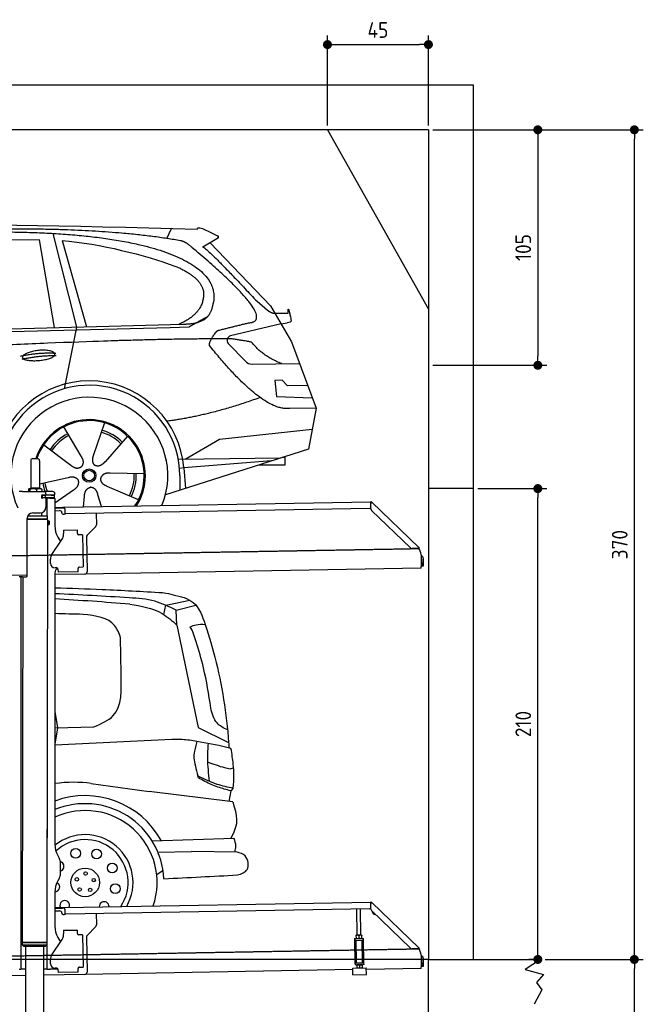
# Model space of a CAD drawing. Header units: millimetres. Extents: x 552 to 7231, y 5612 to 12336.
# Tile 5 of 5: x 4451 to 7231, y 7916 to 12307. Entities that reach past the tile are written whole.
import ezdxf

# ---------------------------------------------------------------- set-up
doc = ezdxf.new("R2010")
doc.units = ezdxf.units.MM
doc.linetypes.add('GEN3', pattern=[6.25, 5, -1.25])
doc.layers.get('0').update_dxf_attribs({"lineweight": 25})
for name, color, linetype, lineweight in [('3', 6, 'GEN3', 25), ('4', 3, 'Continuous', 25), ('5', 3, 'Continuous', 25), ('AM_0', 7, 'Continuous', 25), ('AM_5', 3, 'Continuous', 25)]:
    doc.layers.add(name, color=color, linetype=linetype, lineweight=lineweight)
doc.layers.add('Car', color=10, linetype='Continuous')
doc.styles.get("Standard").update_dxf_attribs({"font": 'ISOCP.SHX'})
doc.dimstyles.new('GEN-ISO$0', dxfattribs={"dimscale": 20, "dimtxt": 3.5, "dimasz": 2, "dimexe": 2, "dimexo": 1, "dimgap": 1.5, "dimtad": 1, "dimdec": 1, "dimlfac": 0.1, "dimdsep": 46, "dimtxsty": 'STANDARD', "dimblk": 'PUNKT', "dimcen": 2, "dimclrd": 256, "dimclre": 256, "dimclrt": 2, "dimadec": 0, "dimazin": 0, "dimtp": 0.1, "dimtm": 0.1, "dimtfac": 0.71, "dimtdec": 1, "dimtmove": 2, "dimatfit": 3, "dimldrblk": 'PUNKT', "dimfxl": 1, "dimtolj": 1, "dimarcsym": 0})

# ---------------------------------------------------------------- blocks, each defined once
blk = doc.blocks.new('PUNKT')
at = {"layer": '4', "color": 0, "linetype": 'ByBlock'}
blk.add_line((-0.5, 0), (-1, 0), dxfattribs=at)
at = {"layer": '4', "color": 0, "linetype": 'ByBlock', "const_width": 0.5}
blk.add_lwpolyline([(-0.25, 0, 1), (0.25, 0, 1)], format="xyb", close=True, dxfattribs=at)
blk = doc.blocks.new('*D4')
at = {"layer": '4', "lineweight": -2, "transparency": 16777216}
for p, q in [((6792.8, 8115.9), (7231, 8115.9)), ((7191, 6205.9), (7191, 8075.9)), ((6291.9, 6165.9), (7231, 6165.9))]:
    blk.add_line(p, q, dxfattribs=at)
at = {"layer": 'Defpoints', "color": 0, "transparency": 16777216}
for p in [(6772.8, 8115.9), (7191, 8115.9), (6271.9, 6165.9)]:
    blk.add_point(p, dxfattribs=at)
at = {"layer": '4', "lineweight": -2, "transparency": 16777216, "xscale": 40, "yscale": 40, "zscale": 40}
for p, rotation in [((7191, 8115.9), 90), ((7191, 6165.9), 270)]:
    blk.add_blockref('PUNKT', p, dxfattribs=dict(at, rotation=rotation))
at = {"layer": '4', "color": 2, "transparency": 16777216, "insert": (7126, 7140.9), "char_height": 70, "attachment_point": 5, "rotation": 90}
blk.add_mtext('\\A1;195', dxfattribs=at)
blk = doc.blocks.new('*D5')
at = {"layer": '4', "lineweight": -2, "transparency": 16777216}
for p, q in [((6292.8, 11815.9), (7231, 11815.9)), ((7191, 8155.9), (7191, 11775.9)), ((6792.8, 8115.9), (7231, 8115.9))]:
    blk.add_line(p, q, dxfattribs=at)
at = {"layer": 'Defpoints', "color": 0, "transparency": 16777216}
for p in [(6272.8, 11815.9), (7191, 11815.9), (6772.8, 8115.9)]:
    blk.add_point(p, dxfattribs=at)
at = {"layer": '4', "lineweight": -2, "transparency": 16777216, "xscale": 40, "yscale": 40, "zscale": 40}
for p, rotation in [((7191, 11815.9), 90), ((7191, 8115.9), 270)]:
    blk.add_blockref('PUNKT', p, dxfattribs=dict(at, rotation=rotation))
at = {"layer": '4', "color": 2, "transparency": 16777216, "insert": (7126, 9965.9), "char_height": 70, "attachment_point": 5, "rotation": 90}
blk.add_mtext('\\A1;370', dxfattribs=at)
blk = doc.blocks.new('*D10')
at = {"layer": '4', "lineweight": -2, "transparency": 16777216}
for p, q in [((5822.8, 11835.9), (5822.8, 12236.1)), ((6272.8, 11835.9), (6272.8, 12236.1)), ((5862.8, 12196.1), (6232.8, 12196.1))]:
    blk.add_line(p, q, dxfattribs=at)
at = {"layer": 'Defpoints', "color": 0, "transparency": 16777216}
for p in [(6272.8, 12196.1), (5822.8, 11815.9), (6272.8, 11815.9)]:
    blk.add_point(p, dxfattribs=at)
at = {"layer": '4', "lineweight": -2, "transparency": 16777216, "xscale": 40, "yscale": 40, "zscale": 40, "rotation": 180}
blk.add_blockref('PUNKT', (5822.8, 12196.1), dxfattribs=at)
at = {"layer": '4', "lineweight": -2, "transparency": 16777216, "xscale": 40, "yscale": 40, "zscale": 40}
blk.add_blockref('PUNKT', (6272.8, 12196.1), dxfattribs=at)
at = {"layer": '4', "color": 2, "transparency": 16777216, "insert": (6047.8, 12261.1), "char_height": 70, "attachment_point": 5}
blk.add_mtext('\\A1;45', dxfattribs=at)
blk = doc.blocks.new('*D11')
at = {"layer": '4', "lineweight": -2, "transparency": 16777216}
for p, q in [((6292.8, 11815.9), (6800.7, 11815.9)), ((6760.7, 11775.9), (6760.7, 10805.9)), ((6292.8, 10765.9), (6800.7, 10765.9))]:
    blk.add_line(p, q, dxfattribs=at)
at = {"layer": 'Defpoints', "color": 0, "transparency": 16777216}
for p in [(6272.8, 11815.9), (6272.8, 10765.9), (6760.7, 10765.9)]:
    blk.add_point(p, dxfattribs=at)
at = {"layer": '4', "lineweight": -2, "transparency": 16777216, "xscale": 40, "yscale": 40, "zscale": 40}
for p, rotation in [((6760.7, 11815.9), 90), ((6760.7, 10765.9), 270)]:
    blk.add_blockref('PUNKT', p, dxfattribs=dict(at, rotation=rotation))
at = {"layer": '4', "color": 2, "transparency": 16777216, "insert": (6695.7, 11290.9), "char_height": 70, "attachment_point": 5, "rotation": 90}
blk.add_mtext('\\A1;105', dxfattribs=at)
blk = doc.blocks.new('*D13')
at = {"layer": 'AM_5', "lineweight": -2, "transparency": 16777216}
for p, q in [((6492.8, 10215.9), (6800.7, 10215.9)), ((6760.7, 8155.9), (6760.7, 10175.9)), ((6752.8, 8115.9), (6720.7, 8115.9))]:
    blk.add_line(p, q, dxfattribs=at)
at = {"layer": 'Defpoints', "color": 0, "transparency": 16777216}
for p in [(6472.8, 10215.9), (6760.7, 10215.9), (6772.8, 8115.9)]:
    blk.add_point(p, dxfattribs=at)
at = {"layer": 'AM_5', "lineweight": -2, "transparency": 16777216, "xscale": 40, "yscale": 40, "zscale": 40}
for p, rotation in [((6760.7, 10215.9), 90), ((6760.7, 8115.9), 270)]:
    blk.add_blockref('PUNKT', p, dxfattribs=dict(at, rotation=rotation))
at = {"layer": 'AM_5', "color": 2, "linetype": 'Continuous', "transparency": 16777216, "insert": (6695.7, 9165.9), "char_height": 70, "attachment_point": 5, "rotation": 90}
blk.add_mtext('\\A1;210', dxfattribs=at)

msp = doc.modelspace()

# ---------------------------------------------------------------- linework, layer by layer
for p, q in [((872.77, 12015.9), (6472.77, 12015.9)), ((6472.77, 12015.9), (6472.77, 10165.9)), ((6272.78, 11815.9), (1072.77, 11815.9)), ((6272.78, 11815.9), (6272.78, 8115.9)), ((4499.57, 10339.98), (4499.57, 10219.98)), ((4509.57, 10349.98), (4529.57, 10349.98)), ((4539.57, 10339.98), (4539.57, 10219.98)), ((6472.77, 10315.9), (6472.77, 8115.9)), ((4463.57, 10202.48), (4447.57, 10202.48)), ((4463.57, 10202.48), (4557.57, 10202.48)), ((4489.65, 10212.52), (4489.65, 10202.48)), ((4492.07, 10214.98), (4491.61, 10214.71)), ((4492.52, 10214.98), (4492.07, 10214.98)), ((4510.35, 10214.98), (4492.52, 10214.98)), ((4495.39, 10212.52), (4495.39, 10202.48)), ((4499.57, 10219.98), (4539.57, 10219.98)), ((4501.57, 10214.98), (4501.57, 10219.98)), ((4537.39, 10214.98), (4510.35, 10214.98)), ((4525.31, 10212.52), (4525.31, 10202.48)), ((4547.07, 10214.98), (4537.39, 10214.98)), ((4537.57, 10214.98), (4537.57, 10219.98)), ((4547.07, 10214.98), (4547.53, 10214.71)), ((4549.48, 10212.52), (4549.48, 10202.48)), ((4597.57, 10202.48), (4557.57, 10202.48)), ((4567.57, 10192.48), (4567.57, 10189.48)), ((4607.57, 10189.48), (4607.57, 10192.48)), ((6472.77, 10215.9), (6272.78, 10215.9)), ((4548.68, 10173.98), (4548.57, 10173.98)), ((4550.57, 10173.98), (4548.68, 10173.98)), ((4550.57, 10185.98), (4548.7, 10185.98)), ((4549.57, 10176.62), (4549.57, 10183.83)), ((4550.57, 10185.98), (4551.57, 10185.98)), ((4550.57, 10185.98), (4550.57, 10173.98)), ((4551.57, 10173.98), (4550.57, 10173.98)), ((4564.57, 10185.98), (4551.57, 10185.98)), ((4552.21, 10173.98), (4551.57, 10173.98)), ((4552.21, 10186.48), (4564.57, 10186.48)), ((4564.57, 10173.98), (4552.21, 10173.98)), ((4564.57, 10185.98), (4565.57, 10185.98)), ((4565.57, 10173.98), (4564.57, 10173.98)), ((4567.74, 10185.98), (4565.57, 10185.98)), ((4565.57, 10173.98), (4565.57, 10185.98)), ((4565.57, 10173.98), (4567.74, 10173.98)), ((4567.57, 10170.98), (4567.57, 10132.48)), ((4603.4, 10185.98), (4567.74, 10185.98)), ((4603.4, 10173.98), (4567.74, 10173.98)), ((4572.57, 10093.9), (4572.57, 10172.48)), ((4584.57, 10172.48), (4572.57, 10172.48)), ((4584.57, 10172.48), (4606.57, 10172.48)), ((4592.21, 10186.48), (4604.57, 10186.48)), ((4603.4, 10185.98), (4605.57, 10185.98)), ((4605.57, 10173.98), (4603.4, 10173.98)), ((4605.57, 10173.98), (4605.57, 10185.98)), ((4607.57, 10171.48), (4607.57, 10049.54)), ((4651.05, 10133.01), (6015.84, 10156.83)), ((6016.97, 10158.53), (6015.58, 10157.09)), ((6017.37, 10155.35), (6015.58, 10157.09)), ((6016.12, 10125.88), (6015.73, 10148.43)), ((6015.96, 10150.02), (6015.84, 10156.83)), ((6016.97, 10158.53), (6018.76, 10156.79)), ((6018.87, 10153.91), (6017.37, 10155.35)), ((6018.76, 10156.79), (6020.26, 10155.34)), ((6018.87, 10153.91), (6019.25, 10154.29)), ((6019.25, 10154.29), (6020.26, 10155.34)), ((6020.26, 10155.34), (6229.47, 9953.31)), ((4508.57, 10107.48), (4542.57, 10107.48)), ((4549.57, 10093.93), (4549.59, 10108.49)), ((4607.57, 10132.25), (4641.05, 10132.84)), ((4641.12, 10128.84), (4607.57, 10128.25)), ((4607.57, 10117.25), (4628.81, 10117.62)), ((4638.99, 10107.8), (4639, 10106.8)), ((4641.05, 10132.84), (4651.05, 10133.01)), ((4651.12, 10129.01), (4641.12, 10128.84)), ((4644.09, 10101.89), (4649.09, 10101.97)), ((4651.19, 10125.01), (4651.05, 10133.01)), ((4651.19, 10125.01), (4651.48, 10108.02)), ((6011.36, 10126.75), (4656.57, 10103.1)), ((4791.55, 10105.46), (4792.44, 10054.61)), ((6193.05, 9950.95), (6019.17, 10118.86)), ((4483.57, 9825.48), (4483.57, 10082.48)), ((4483.57, 9825.48), (4483.57, 10082.48)), ((4483.57, 10080.77), (4574.55, 10080.63)), ((4483.57, 10079.03), (4571.54, 10078.9)), ((4574.54, 10077.16), (4483.57, 10077.3)), ((4486.4, 10094.03), (4574.57, 10093.89)), ((4489.57, 10094.03), (4489.57, 10098.74)), ((4571.54, 10078.9), (4574.55, 10080.63)), ((4571.54, 10078.9), (4574.54, 10077.16)), ((4574.51, 10056.39), (4571.79, 8191.9)), ((4572.57, 10078.31), (4572.57, 10079.49)), ((4574.51, 10056.39), (4581.51, 10056.38)), ((4574.54, 10077.16), (4574.53, 10071.39)), ((4574.53, 10071.39), (4581.53, 10071.38)), ((4574.55, 10080.63), (4574.57, 10093.89)), ((4581.51, 10056.38), (4581.53, 10071.38)), ((4582.51, 10057.38), (4581.51, 10056.38)), ((4582.53, 10070.38), (4581.53, 10071.38)), ((4582.53, 10070.38), (4582.51, 10057.38)), ((4645.33, 10030.9), (4708.32, 10032)), ((4645.33, 10030.9), (4645.61, 10014.9)), ((4645.68, 10010.66), (4645.61, 10014.9)), ((4708.6, 10016), (4708.32, 10032)), ((4708.6, 10016), (4708.62, 10015)), ((4789.63, 10047.49), (4751.18, 10007.67)), ((4593.55, 9922.05), (4639.7, 9990.48)), ((4620.96, 9999.54), (4632.43, 9979.69)), ((4713.7, 10010.09), (4714.7, 10010.1)), ((4730.7, 10010.38), (4714.7, 10010.1)), ((4730.7, 10010.38), (4733.21, 9866.4)), ((4748.37, 10000.55), (4751.09, 9844.71)), ((6222.72, 9948.54), (6200.17, 9948.15)), ((6228.46, 9952.26), (6228.08, 9951.87)), ((6229.58, 9950.43), (6228.08, 9951.87)), ((6229.47, 9953.31), (6228.46, 9952.26)), ((6229.47, 9953.31), (6230.97, 9951.87)), ((6231.38, 9948.69), (6229.58, 9950.43)), ((6230.97, 9951.87), (6232.77, 9950.13)), ((6231.38, 9948.69), (6232.77, 9950.13)), ((4587.92, 9881.87), (4587.57, 9901.87)), ((6240.01, 9920), (6240.9, 9868.72)), ((6242.3, 9903.18), (6242.87, 9870.81)), ((6250.86, 9870.95), (6250.3, 9903.32)), ((4607.57, 9839.48), (4607.57, 8629.11)), ((4616.27, 9862.36), (4608.27, 9862.22)), ((4621.35, 9857.45), (4621.61, 9842.45)), ((4711.6, 9844.02), (4621.61, 9842.45)), ((4711.3, 9861.02), (4711.32, 9860.02)), ((4711.6, 9844.02), (4711.32, 9860.02)), ((4717.22, 9866.13), (4716.22, 9866.11)), ((4717.22, 9866.13), (4733.21, 9866.4)), ((6241.04, 9860.72), (4741.27, 9834.54)), ((6241.04, 9860.72), (6240.9, 9868.72)), ((6242.87, 9870.81), (6250.86, 9870.95)), ((4483.57, 9830.04), (4146.36, 9824.16)), ((4463.57, 9822.48), (4447.57, 9822.48)), ((4455.57, 9819.48), (4455.57, 9822.48)), ((4455.57, 9819.48), (4455.57, 9822.48)), ((4455.57, 9819.48), (4455.57, 8097.48)), ((4464.15, 9822.48), (4461.79, 8192.07)), ((4463.57, 9822.48), (4480.57, 9822.48)), ((4741.27, 9834.54), (4607.57, 9832.21)), ((4572.57, 8072.48), (4572.57, 8696.99)), ((4620.96, 8579.11), (4627.22, 8568.28)), ((4630.57, 8555.78), (4630.57, 8489.18)), ((4627.22, 8476.68), (4620.96, 8465.85)), ((4607.57, 8415.85), (4607.57, 8264.54)), ((4607.57, 8347.25), (4641.05, 8347.84)), ((4641.12, 8343.84), (4607.57, 8343.25)), ((4641.05, 8347.84), (4651.05, 8348.01)), ((4651.12, 8344.01), (4641.12, 8343.84)), ((4651.05, 8348.01), (6015.84, 8371.83)), ((4651.19, 8340.01), (4651.05, 8348.01)), ((6016.97, 8373.53), (6015.58, 8372.09)), ((6017.37, 8370.35), (6015.58, 8372.09)), ((6016.12, 8340.88), (6015.73, 8363.43)), ((6015.96, 8365.02), (6015.84, 8371.83)), ((6016.97, 8373.53), (6018.76, 8371.79)), ((6018.87, 8368.91), (6017.37, 8370.35)), ((6018.76, 8371.79), (6020.26, 8370.34)), ((6018.87, 8368.91), (6019.25, 8369.29)), ((6019.25, 8369.29), (6020.26, 8370.34)), ((6020.26, 8370.34), (6229.47, 8168.31)), ((4607.57, 8332.25), (4628.81, 8332.62)), ((4638.99, 8322.8), (4639, 8321.8)), ((4644.09, 8316.89), (4649.09, 8316.97)), ((4651.19, 8340.01), (4651.48, 8323.02)), ((6011.36, 8341.75), (4656.57, 8318.1)), ((4791.55, 8320.46), (4792.44, 8269.61)), ((5955.41, 8224.06), (5953.37, 8340.74)), ((5971.41, 8224.34), (5969.37, 8341.02)), ((6193.05, 8165.95), (6019.17, 8333.86)), ((4789.63, 8262.49), (4751.18, 8222.67)), ((4620.96, 8214.54), (4632.43, 8194.69)), ((4645.33, 8245.9), (4708.32, 8247)), ((4645.33, 8245.9), (4645.61, 8229.9)), ((4645.68, 8225.66), (4645.61, 8229.9)), ((4708.6, 8231), (4708.32, 8247)), ((4708.6, 8231), (4708.62, 8230)), ((4713.7, 8225.09), (4714.7, 8225.1)), ((4730.7, 8225.38), (4714.7, 8225.1)), ((4730.7, 8225.38), (4733.21, 8081.4)), ((4748.37, 8215.55), (4751.09, 8059.71)), ((5952.16, 8224), (5951.42, 8223.55)), ((5951.64, 8210.69), (5951.44, 8222.48)), ((5974.66, 8224.39), (5952.16, 8224)), ((5963.64, 8210.9), (5963.43, 8222.69)), ((5974.66, 8224.39), (5975.41, 8223.97)), ((5975.64, 8211.11), (5975.43, 8222.9)), ((4461.79, 8192.07), (4461.77, 8181.07)), ((4461.77, 8181.07), (4571.77, 8180.9)), ((4468.76, 8174.06), (4461.77, 8181.07)), ((4571.79, 8191.9), (4461.79, 8192.07)), ((4461.79, 8192.07), (4571.79, 8191.9)), ((4564.76, 8173.91), (4468.76, 8174.06)), ((4476.91, 8174.04), (4474.03, 6303.98)), ((4556.91, 8173.92), (4554.03, 6303.98)), ((4564.76, 8173.91), (4571.77, 8180.9)), ((4571.79, 8191.9), (4571.77, 8180.9)), ((4593.55, 8137.05), (4639.7, 8205.48)), ((5943.67, 8209.05), (5948.67, 8209.14)), ((5943.67, 8209.05), (5943.81, 8201.05)), ((5948.81, 8201.14), (5943.81, 8201.05)), ((5943.81, 8201.05), (5943.95, 8193.05)), ((5943.95, 8193.05), (5945.43, 8108.06)), ((5948.67, 8209.14), (5978.66, 8209.66)), ((5948.81, 8201.14), (5978.8, 8201.66)), ((5952.1, 8101.18), (5950.36, 8201.16)), ((5952.42, 8209.2), (5951.66, 8209.62)), ((5974.91, 8209.59), (5975.66, 8210.04)), ((5979, 8101.65), (5977.25, 8201.63)), ((5978.66, 8209.66), (5983.66, 8209.75)), ((5983.8, 8201.75), (5978.8, 8201.66)), ((5983.8, 8201.75), (5983.66, 8209.75)), ((5983.94, 8193.75), (5983.8, 8201.75)), ((5985.43, 8108.76), (5983.94, 8193.75)), ((6229.47, 8168.31), (6228.46, 8167.26)), ((6229.47, 8168.31), (6230.97, 8166.87)), ((6222.72, 8163.54), (6200.17, 8163.15)), ((6228.46, 8167.26), (6228.08, 8166.87)), ((6229.58, 8165.43), (6228.08, 8166.87)), ((6231.38, 8163.69), (6229.58, 8165.43)), ((6230.97, 8166.87), (6232.77, 8165.13)), ((6231.38, 8163.69), (6232.77, 8165.13)), ((6240.01, 8135), (6240.9, 8083.72)), ((4455.57, 8097.48), (4455.57, 8072.48)), ((4587.92, 8096.87), (4587.57, 8116.87)), ((4717.22, 8081.13), (4716.22, 8081.11)), ((4717.22, 8081.13), (4733.21, 8081.4)), ((5945.43, 8108.06), (5945.57, 8100.07)), ((5945.57, 8100.07), (5950.57, 8100.15)), ((5945.57, 8100.07), (5945.71, 8092.07)), ((5950.71, 8092.15), (5945.71, 8092.07)), ((5950.57, 8100.15), (5980.57, 8100.68)), ((5950.71, 8092.15), (5980.71, 8092.68)), ((5952.1, 8101.18), (5979, 8101.65)), ((5954.46, 8092.22), (5953.72, 8091.77)), ((5953.74, 8090.7), (5953.94, 8078.91)), ((5957.57, 8100.28), (5957.55, 8101.28)), ((5965.73, 8090.91), (5965.94, 8079.12)), ((5973.57, 8100.55), (5973.55, 8101.55)), ((5976.96, 8092.61), (5977.71, 8092.19)), ((5977.73, 8091.12), (5977.94, 8079.33)), ((5980.57, 8100.68), (5985.57, 8100.76)), ((5985.71, 8092.77), (5980.71, 8092.68)), ((5985.57, 8100.76), (5985.43, 8108.76)), ((5985.71, 8092.77), (5985.57, 8100.76)), ((6241.04, 8075.72), (6240.9, 8083.72)), ((6242.3, 8118.18), (6242.87, 8085.81)), ((6242.87, 8085.81), (6250.86, 8085.95)), ((6250.86, 8085.95), (6250.3, 8118.32)), ((6272.78, 6165.9), (6272.78, 8115.9)), ((6272.78, 8115.9), (6772.77, 8115.9)), ((6772.77, 8115.9), (6704.42, 8071.14)), ((4476.48, 8044.92), (4146.36, 8039.16)), ((4447.57, 8072.48), (4455.57, 8072.48)), ((4463.57, 8072.48), (4455.57, 8072.48)), ((4476.6, 8072.48), (4463.57, 8072.48)), ((4741.27, 8049.54), (4556.56, 8046.32)), ((4572.57, 8072.48), (4556.6, 8072.48)), ((4572.57, 8072.48), (4584.57, 8072.48)), ((4621.35, 8072.48), (4584.57, 8072.48)), ((4616.27, 8077.36), (4608.27, 8077.22)), ((4621.35, 8072.45), (4621.61, 8057.45)), ((4711.6, 8059.02), (4621.61, 8057.45)), ((4711.3, 8076.02), (4711.32, 8075.02)), ((4711.6, 8059.02), (4711.32, 8075.02)), ((5936.09, 8070.4), (4741.27, 8049.54)), ((5935.97, 8077.09), (5995.96, 8078.14)), ((5936.5, 8047.1), (5935.97, 8077.09)), ((5936.5, 8047.1), (5996.49, 8048.15)), ((5954.72, 8077.42), (5953.96, 8077.84)), ((5977.22, 8077.81), (5977.96, 8078.26)), ((5996.49, 8048.15), (5995.96, 8078.14)), ((6241.04, 8075.72), (5996.08, 8071.44)), ((6704.42, 8071.14), (6785.37, 8049.5)), ((6785.37, 8049.5), (6755.25, 8012.82)), ((6755.25, 8012.82), (6778.31, 7980.37)), ((6778.31, 7980.37), (6743.82, 7915.9))]:
    msp.add_line(p, q)
for centre, radius, start, end in [((4509.57, 10339.98), 10, 90, 180), ((4529.57, 10339.98), 10, 0, 90), ((4557.57, 10192.48), 10, 0, 90), ((4564.57, 10189.48), 3, 270, 0), ((4597.57, 10192.48), 10, 0, 90), ((4604.57, 10189.48), 3, 270, 0), ((4549.57, 10186.48), 1, 48.59038, 221.40962), ((4549.57, 10173.98), 1, 138.59038, 311.40962), ((4546.57, 10183.83), 3, 0, 41.40962), ((4546.57, 10176.62), 3, 318.59038, 0), ((4552.21, 10189.48), 3, 228.59038, 270), ((4552.21, 10170.98), 3, 90, 131.40962), ((4564.57, 10170.98), 3, 0, 90), ((4589.57, 10186.48), 1, 48.59038, 210), ((4592.21, 10189.48), 3, 228.59038, 270), ((4604.57, 10170.98), 3, 22.00087, 90), ((4606.57, 10171.48), 1, 0, 90), ((6020.73, 10148.52), 5, 129.24347, 181), ((4508.57, 10082.48), 25, 90, 180), ((4542.57, 10132.48), 25, 270, 0), ((4628.99, 10107.62), 10, 1, 91), ((4644, 10106.88), 5, 181, 271), ((4649, 10106.97), 5, 271, 327.76328), ((4656.48, 10108.1), 5, 181, 271), ((6011.28, 10131.75), 5, 271, 342.47087), ((6026.12, 10126.05), 10, 181, 226), ((4707.57, 10049.54), 100, 180, 210), ((4713.62, 10015.09), 5, 181, 271), ((4782.44, 10054.43), 10, 316, 1), ((4610.69, 10010.05), 35, 326, 1), ((4758.37, 10000.72), 10, 136, 181), ((6200, 9958.14), 10, 226, 271), ((6222.63, 9953.54), 5, 271, 322.75653), ((6190.01, 9919.13), 50, 1, 41.06864), ((4622.57, 9902.48), 35, 146, 181), ((4607.92, 9882.22), 20, 181, 271), ((6234.3, 9903.04), 16, 1, 68.97569), ((6234.3, 9903.04), 8, 1, 42.40962), ((4632.57, 9839.48), 25, 120.68722, 180), ((4616.35, 9857.36), 5, 12.53696, 91), ((4716.3, 9861.11), 5, 91, 181), ((4741.1, 9844.54), 10, 271, 1), ((4480.57, 9825.48), 3, 270, 0), ((4571.57, 8673.48), 2, 60, 61.1039), ((4571.57, 8651.48), 2, 297.61599, 300), ((4707.57, 8629.11), 100, 180, 210), ((4605.57, 8555.78), 25, 0, 30), ((4605.57, 8489.18), 25, 330, 0), ((4707.57, 8415.85), 100, 150, 180), ((6011.28, 8346.75), 5, 271, 342.47087), ((6020.73, 8363.52), 5, 129.24347, 181), ((4628.99, 8322.62), 10, 1, 91), ((4644, 8321.88), 5, 181, 271), ((4649, 8321.97), 5, 271, 327.76328), ((4656.48, 8323.1), 5, 181, 271), ((6026.12, 8341.05), 10, 181, 226), ((6035.08, 8329.66), 12.5, 175.96802, 276.03198), ((4707.57, 8264.54), 100, 180, 210), ((4782.44, 8269.43), 10, 316, 1), ((4571.57, 8223.48), 2, 60, 82.15858), ((4610.69, 8225.05), 35, 326, 1), ((4713.62, 8230.09), 5, 181, 271), ((4758.37, 8215.72), 10, 136, 181), ((4571.57, 8201.48), 2, 276.68493, 300), ((4622.57, 8117.48), 35, 146, 181), ((6200, 8173.14), 10, 226, 271), ((6222.63, 8168.54), 5, 271, 322.75653), ((6190.01, 8134.13), 50, 1, 41.06864), ((6234.3, 8118.04), 16, 1, 68.97569), ((4607.92, 8097.22), 20, 181, 271), ((4716.3, 8076.11), 5, 91, 181), ((6234.3, 8118.04), 8, 1, 42.40962), ((4616.35, 8072.36), 5, 12.53696, 91), ((4741.1, 8059.54), 10, 271, 1)]:
    msp.add_arc(centre, radius, start, end)
for points, weights in [([(4492.52, 10214.98), (4491.19, 10214.98), (4489.65, 10212.52)], [1, 1.0379548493, 1]), ([(4495.39, 10212.52), (4493.85, 10214.98), (4492.52, 10214.98)], [1, 1.0379548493, 1]), ([(4510.35, 10214.98), (4503.41, 10214.98), (4495.39, 10212.52)], [1, 1.0379548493, 1]), ([(4525.31, 10212.52), (4517.29, 10214.98), (4510.35, 10214.98)], [1, 1.0379548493, 1]), ([(4537.39, 10214.98), (4531.78, 10214.98), (4525.31, 10212.52)], [1, 1.0379548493, 1]), ([(4549.48, 10212.52), (4543.01, 10214.98), (4537.39, 10214.98)], [1, 1.0379548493, 1]), ([(4547.53, 10214.71), (4548.44, 10214.18), (4549.48, 10212.52)], [1.01682908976, 1.02536255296, 1]), ([(5951.44, 8222.48), (5951.42, 8223.55), (5951.42, 8223.55)], [1, 1.07735026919, 1.07735026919]), ([(5963.43, 8222.69), (5957.4, 8224.59), (5951.44, 8222.48)], [1, 1.15470053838, 1]), ([(5975.43, 8222.9), (5969.4, 8224.8), (5963.43, 8222.69)], [1, 1.15470053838, 1]), ([(5975.41, 8223.97), (5975.41, 8223.97), (5975.43, 8222.9)], [1.07735026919, 1.07735026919, 1]), ([(5951.64, 8210.69), (5957.68, 8208.8), (5963.64, 8210.9)], [1, 1.15470053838, 1]), ([(5951.66, 8209.62), (5951.66, 8209.62), (5951.64, 8210.69)], [1.07735026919, 1.07735026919, 1]), ([(5963.64, 8210.9), (5969.67, 8209.01), (5975.64, 8211.11)], [1, 1.15470053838, 1]), ([(5975.64, 8211.11), (5975.66, 8210.04), (5975.66, 8210.04)], [1, 1.07735026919, 1.07735026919]), ([(5953.74, 8090.7), (5953.72, 8091.77), (5953.72, 8091.77)], [1, 1.07735026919, 1.07735026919]), ([(5965.73, 8090.91), (5959.7, 8092.81), (5953.74, 8090.7)], [1, 1.15470053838, 1]), ([(5977.73, 8091.12), (5971.7, 8093.02), (5965.73, 8090.91)], [1, 1.15470053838, 1]), ([(5977.71, 8092.19), (5977.71, 8092.19), (5977.73, 8091.12)], [1.07735026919, 1.07735026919, 1]), ([(5953.94, 8078.91), (5959.98, 8077.02), (5965.94, 8079.12)], [1, 1.15470053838, 1]), ([(5953.96, 8077.84), (5953.96, 8077.84), (5953.94, 8078.91)], [1.07735026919, 1.07735026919, 1]), ([(5965.94, 8079.12), (5971.97, 8077.23), (5977.94, 8079.33)], [1, 1.15470053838, 1]), ([(5977.94, 8079.33), (5977.96, 8078.26), (5977.96, 8078.26)], [1, 1.07735026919, 1.07735026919])]:
    msp.add_rational_spline(points, weights, degree=2)
for points, knots in [([(6017.26, 10152.12), (6017.1, 10152.18), (6016.95, 10152.25), (6016.52, 10152.45), (6016.32, 10152.56), (6016.09, 10152.7), (6016.03, 10152.75), (6015.93, 10152.82), (6015.91, 10152.83), (6015.91, 10152.83)], [0.57395873, 0.57395873, 0.57395873, 0.57395873, 0.60928252, 0.60928252, 0.68457672, 0.68457672, 0.73471963, 0.73471963, 0.78828708, 0.78828708, 0.78828708, 0.78828708]), ([(6018.42, 10153.08), (6018.28, 10152.98), (6018.13, 10152.87), (6017.84, 10152.63), (6017.7, 10152.51), (6017.56, 10152.39)], [0, 0, 0, 0, 0.05619833, 0.05619833, 0.11238632, 0.11238632, 0.11238632, 0.11238632]), ([(6020.26, 10155.34), (6020.31, 10155.3), (6020.34, 10155.24), (6020.35, 10155.03), (6020.27, 10154.85), (6019.95, 10154.41), (6019.71, 10154.16), (6019.28, 10153.76), (6019.12, 10153.63), (6018.79, 10153.35), (6018.61, 10153.22), (6018.42, 10153.08)], [0, 0, 0, 0, 0.07839586, 0.07839586, 0.23254327, 0.23254327, 0.38325668, 0.38325668, 0.45586956, 0.45586956, 0.5284931, 0.5284931, 0.5284931, 0.5284931]), ([(6018.98, 10153.51), (6019, 10153.58), (6019.01, 10153.65), (6018.98, 10153.75), (6018.97, 10153.78), (6018.93, 10153.85), (6018.9, 10153.88), (6018.87, 10153.91)], [0.17010098, 0.17010098, 0.17010098, 0.17010098, 0.21908376, 0.21908376, 0.24434238, 0.24434238, 0.27026411, 0.27026411, 0.27026411, 0.27026411]), ([(4574.53, 10071.39), (4574.53, 10071.39), (4574.5, 10071.21), (4574.41, 10070.44), (4574.34, 10069.86), (4574.21, 10068.53), (4574.14, 10067.69), (4574.04, 10065.84), (4574.01, 10064.84), (4574.01, 10063.9)], [3.3947259, 3.3947259, 3.3947259, 3.3947259, 3.6776181, 3.6776181, 3.9605102, 3.9605102, 4.2434057, 4.2434057, 4.5263012, 4.5263012, 4.5263012, 4.5263012]), ([(4574.01, 10063.9), (4574.01, 10062.95), (4574.03, 10061.95), (4574.12, 10060.1), (4574.19, 10059.26), (4574.32, 10057.93), (4574.39, 10057.35), (4574.48, 10056.58), (4574.51, 10056.39), (4574.51, 10056.39)], [0, 0, 0, 0, 0.2828955, 0.2828955, 0.565791, 0.565791, 0.8486832, 0.8486832, 1.1315753, 1.1315753, 1.1315753, 1.1315753]), ([(6226.61, 9950.51), (6226.73, 9950.66), (6226.85, 9950.8), (6227.07, 9951.1), (6227.17, 9951.24), (6227.27, 9951.39)], [0, 0, 0, 0, 0.05592576, 0.05592576, 0.11186183, 0.11186183, 0.11186183, 0.11186183]), ([(6227.27, 9951.39), (6227.41, 9951.6), (6227.55, 9951.79), (6227.96, 9952.33), (6228.22, 9952.63), (6228.7, 9953.1), (6228.9, 9953.26), (6229.16, 9953.37), (6229.23, 9953.39), (6229.37, 9953.38), (6229.42, 9953.36), (6229.47, 9953.31)], [0, 0, 0, 0, 0.07658948, 0.07658948, 0.22699607, 0.22699607, 0.37633525, 0.37633525, 0.45078586, 0.45078586, 0.52533064, 0.52533064, 0.52533064, 0.52533064]), ([(6228.08, 9951.87), (6228.04, 9951.92), (6227.99, 9951.95), (6227.86, 9952), (6227.77, 9952), (6227.68, 9951.97)], [0, 0, 0, 0, 0.03951922, 0.03951922, 0.10139952, 0.10139952, 0.10139952, 0.10139952]), ([(6017.26, 8367.12), (6017.1, 8367.18), (6016.95, 8367.25), (6016.52, 8367.45), (6016.32, 8367.56), (6016.09, 8367.7), (6016.03, 8367.75), (6015.93, 8367.82), (6015.91, 8367.83), (6015.91, 8367.83)], [0.57395873, 0.57395873, 0.57395873, 0.57395873, 0.60928252, 0.60928252, 0.68457672, 0.68457672, 0.73471963, 0.73471963, 0.78828708, 0.78828708, 0.78828708, 0.78828708]), ([(6018.42, 8368.08), (6018.28, 8367.98), (6018.13, 8367.87), (6017.84, 8367.63), (6017.7, 8367.51), (6017.56, 8367.39)], [0, 0, 0, 0, 0.05619833, 0.05619833, 0.11238632, 0.11238632, 0.11238632, 0.11238632]), ([(6020.26, 8370.34), (6020.31, 8370.3), (6020.34, 8370.24), (6020.35, 8370.03), (6020.27, 8369.85), (6019.95, 8369.41), (6019.71, 8369.16), (6019.28, 8368.76), (6019.12, 8368.63), (6018.79, 8368.35), (6018.61, 8368.22), (6018.42, 8368.08)], [0, 0, 0, 0, 0.07839586, 0.07839586, 0.23254327, 0.23254327, 0.38325668, 0.38325668, 0.45586956, 0.45586956, 0.5284931, 0.5284931, 0.5284931, 0.5284931]), ([(6018.98, 8368.51), (6019, 8368.58), (6019.01, 8368.65), (6018.98, 8368.75), (6018.97, 8368.78), (6018.93, 8368.85), (6018.9, 8368.88), (6018.87, 8368.91)], [0.17010098, 0.17010098, 0.17010098, 0.17010098, 0.21908376, 0.21908376, 0.24434238, 0.24434238, 0.27026411, 0.27026411, 0.27026411, 0.27026411]), ([(6227.27, 8166.39), (6227.41, 8166.6), (6227.55, 8166.79), (6227.96, 8167.33), (6228.22, 8167.63), (6228.7, 8168.1), (6228.9, 8168.26), (6229.16, 8168.37), (6229.23, 8168.39), (6229.37, 8168.38), (6229.42, 8168.36), (6229.47, 8168.31)], [0, 0, 0, 0, 0.07658948, 0.07658948, 0.22699607, 0.22699607, 0.37633525, 0.37633525, 0.45078586, 0.45078586, 0.52533064, 0.52533064, 0.52533064, 0.52533064]), ([(6226.61, 8165.51), (6226.73, 8165.66), (6226.85, 8165.8), (6227.07, 8166.1), (6227.17, 8166.24), (6227.27, 8166.39)], [0, 0, 0, 0, 0.05592576, 0.05592576, 0.11186183, 0.11186183, 0.11186183, 0.11186183]), ([(6228.08, 8166.87), (6228.04, 8166.92), (6227.99, 8166.95), (6227.86, 8167), (6227.77, 8167), (6227.68, 8166.97)], [0, 0, 0, 0, 0.03951922, 0.03951922, 0.10139952, 0.10139952, 0.10139952, 0.10139952])]:
    msp.add_open_spline(points, degree=3, knots=knots)
for points in [[(4621.35, 9857.45), (4621.35, 9857.78), (4621.31, 9858.11), (4621.23, 9858.45)], [(4621.35, 8072.45), (4621.35, 8072.78), (4621.31, 8073.11), (4621.23, 8073.45)]]:
    msp.add_open_spline(points, degree=3)
at = {"layer": '3'}
for p, q in [((1175.28, 9860.3), (6230.45, 9948.53)), ((1175.28, 8075.31), (6230.44, 8163.55))]:
    msp.add_line(p, q, dxfattribs=at)
at = {"layer": '5'}
msp.add_line((6272.78, 8115.9), (872.77, 8115.9), dxfattribs=at)
at = {"layer": 'AM_0'}
msp.add_line((5822.78, 11815.9), (6272.78, 11015.9), dxfattribs=at)
at = {"layer": 'Car'}
for p, q in [((5106.54, 11331.14), (5128.14, 11376.22)), ((4598.79, 11353.93), (4703.18, 10936.4)), ((5336.51, 11333.53), (5267.13, 11293.15)), ((4539.64, 11324.56), (3837.9, 11322.21)), ((4606.01, 10933.76), (4539.64, 11324.56)), ((4639.32, 11322.1), (4749.15, 10937.64)), ((5300.05, 11312.31), (5569.35, 11031.03)), ((5508.67, 11051.05), (5554.98, 11012.03)), ((5569.35, 11031.03), (5662.8, 10870.48)), ((5583.68, 10998.11), (5648.03, 10998.32)), ((2479.78, 10867.17), (5122.24, 10934.31)), ((2526.5, 10877.33), (5177.47, 10949.27)), ((4703.18, 10936.4), (4649.6, 10661.2)), ((5122.24, 10934.31), (5205.09, 10937.22)), ((5616.08, 10950.75), (5390.59, 10896.89)), ((5616.08, 10950.75), (5643.7, 10955.24)), ((5380.79, 10863.6), (5457.25, 10783.72)), ((5662.8, 10870.48), (5772.34, 10574.7)), ((5486.7, 10771.38), (5698.43, 10774.29)), ((5620.48, 10698.84), (5587.82, 10698.27)), ((5587.82, 10698.27), (5595.93, 10626.91)), ((5644.71, 10673.44), (5620.48, 10698.84)), ((5735.19, 10675.02), (5644.71, 10673.44)), ((5595.93, 10626.91), (5755.14, 10621.14)), ((5772.34, 10574.7), (5655.45, 10573.1)), ((5772.34, 10574.7), (5737.63, 10392.12)), ((4828.37, 10509.4), (4779.38, 10366.12)), ((4646.52, 10490.83), (4723.45, 10360.41)), ((5341.83, 10436.55), (5754.52, 10480.96)), ((4557.59, 10411.24), (4678.72, 10320.38)), ((4931.54, 10449.42), (4831.28, 10335.96)), ((5188.04, 10347.03), (5341.83, 10436.55)), ((5737.63, 10392.12), (5100.4, 10188.16)), ((5157.68, 10346.62), (5615.09, 10352.89)), ((5573.39, 10339.55), (5182.26, 10307.73)), ((5519.02, 10322.15), (5634.83, 10322.21)), ((5634.81, 10354.9), (5621.35, 10354.9)), ((5634.83, 10322.21), (5634.81, 10354.9)), ((5005.39, 10282.21), (4853.99, 10284.52)), ((5182.26, 10307.73), (5163.04, 10306.17)), ((5182.26, 10307.73), (5189.66, 10216.73)), ((4539.46, 10237.08), (4666.87, 10265.41)), ((5164.36, 10273.68), (5164.4, 10208.65)), ((4607.46, 10151.66), (4691.12, 10210.51)), ((4815.68, 10135.67), (4799.44, 10188.35)), ((4980.24, 10165.56), (4841.34, 10225.85)), ((4735.14, 10134.27), (4739.73, 10182.25)), ((5102.1, 9695.54), (5209.13, 9718.05)), ((5092.87, 9654.17), (5102.1, 9695.54)), ((5147.8, 9673.91), (5235.79, 9696.32)), ((5151.56, 9606.69), (5147.8, 9673.91)), ((5151.56, 9606.69), (5245.66, 9150.85)), ((4902.43, 9389.92), (4900.65, 9550.74)), ((4607.58, 9221.31), (4618.91, 9149.08)), ((4607.58, 9148.26), (4781.39, 9153.24)), ((4618.91, 9149.08), (4607.58, 9075.76)), ((5245.66, 9150.85), (5382.3, 9083.44)), ((5128.7, 9096.2), (4607.58, 9071.19)), ((5338.33, 9069.51), (5240.75, 9088.51)), ((5392.64, 9057.06), (5338.33, 9069.51)), ((5388.85, 8965.46), (5404.33, 8970.93)), ((5247.11, 8926.31), (5245.15, 8934.14)), ((4769.5, 8900.27), (5027.75, 8865.48)), ((5403.1, 8879.56), (5391.24, 8867.77)), ((5400.26, 8818.42), (5027.75, 8865.48)), ((5391.24, 8867.77), (5383.41, 8820.55)), ((5406.79, 8654.7), (5041.84, 8643.28)), ((5066.83, 8594.53), (5216.49, 8597.15)), ((5419.78, 8594.48), (5216.49, 8597.15)), ((5061.4, 8494.74), (5089.69, 8513.96))]:
    msp.add_line(p, q, dxfattribs=at)
for centre, radius in [((4760.53, 10273.97), 30.15), ((4760.53, 10273.97), 23.62), ((4699.74, 8589.19), 21.71), ((4793.27, 8586.36), 21.71), ((4742.62, 8459.29), 63.76), ((4863.11, 8524.08), 21.71), ((4705.23, 8473.11), 7.59), ((4744.21, 8499.12), 7.59), ((4780.99, 8470.09), 7.59), ((4717.93, 8428), 7.59), ((4764.75, 8426.14), 7.59), ((4876.56, 8431.47), 21.71)]:
    msp.add_circle(centre, radius, dxfattribs=at)
for centre, radius, start, end in [((5395.24, 10877.43), 20, 103.43575, 223.74729), ((5486.15, 10811.38), 40, 223.74729, 270.78612), ((4760.96, 10273.46), 422.7, 4.65041, 165.21264), ((4760.96, 10273.46), 403.41, 0.03154, 193.93116), ((4760.96, 10273.46), 350, 337.64956, 204.31242), ((4760.96, 10273.46), 350, 337.68758, 204.31242), ((4760.96, 10273.46), 250, 327.29649, 162.22918), ((4760.53, 10273.97), 245, 326.36505, 161.98037), ((4760.53, 10273.97), 209.64, 117.262, 146.39945), ((4760.53, 10273.97), 200.65, 117.11518, 146.54628), ((4760.53, 10273.97), 200.65, 45.11518, 74.54628), ((4760.53, 10273.97), 209.64, 45.262, 74.39945), ((4760.53, 10273.97), 200.65, 333.11518, 2.54628), ((4760.53, 10273.97), 209.64, 333.262, 2.39945), ((4760.53, 10273.97), 209.64, 189.262, 200.00294), ((4760.53, 10273.97), 200.65, 189.11518, 200.94026), ((4742.13, 8458.86), 387.6, 28.62509, 110.3146), ((4742.13, 8458.86), 351.9, 2.76544, 112.48162), ((4742.13, 8458.86), 321.28, 341.12114, 114.7613), ((4742.13, 8458.86), 213.75, 330.26373, 128.98351), ((4742.62, 8459.29), 191.3, 326.02265, 133.00039), ((4626.28, 8531.24), 21.71, 281.4268, 78.5732), ((4607.25, 8439.62), 21.71, 272.35056, 56.92497), ((4651.57, 8357.2), 21.71, 335.98274, 206.01726), ((4827.35, 8351.89), 21.71, 358.88885, 183.11115)]:
    msp.add_arc(centre, radius, start, end, dxfattribs=at)
for points, degree in [([(2897.59, 11325.74), (3308.23, 11404.48), (4068.52, 11405.27), (5241.77, 11373.18)], 3), ([(5168.31, 11320.84), (4866.18, 11375.45), (4391.71, 11373.25)], 2), ([(5241.77, 11373.18), (5249.8, 11392.82), (5297.84, 11356.95), (5335.58, 11342.1)], 3), ([(5336.51, 11333.53), (5338.15, 11335.21), (5333.61, 11337.29), (5338.12, 11341.1), (5335.58, 11342.1)], 4), ([(4639.32, 11322.1), (4811.44, 11308.52), (5008.46, 11257.25), (5142.64, 11208.17)], 3), ([(5218.52, 11291.33), (5192.12, 11316.57), (5168.31, 11320.84)], 2), ([(5470.05, 10954.79), (5610.67, 10962.16), (5218.52, 11291.33)], 2), ([(5267.13, 11293.15), (5271.18, 11303.96), (5508.67, 11051.05)], 2), ([(5142.64, 11208.17), (5259.18, 11160.28), (5269.98, 11094.33)], 2), ([(5269.98, 11094.33), (5277.24, 10999.97), (5160.82, 10948.82)], 2), ([(5177.47, 10949.27), (5227.54, 10950.63), (5295.13, 10954.17), (5307.31, 11004.23), (5314.8, 11047.6)], 4), ([(5205.09, 10937.22), (5235.14, 10954.01), (5290.22, 10984.85)], 2), ([(5554.98, 11012.03), (5563.41, 11004.92), (5581.37, 10995.21), (5585.92, 10997.77), (5587.8, 10999.35)], 4), ([(5648.03, 10998.32), (5645.26, 11046.29), (5661.2, 10963.25)], 2), ([(5333.4, 10920.99), (5470.05, 10954.79)], 1), ([(5661.2, 10963.25), (5661.52, 10959.54), (5653.81, 10956.89), (5643.68, 10955.24)], 3), ([(5296.88, 10853.91), (5294.19, 10878.01), (5333.4, 10920.99)], 2), ([(5397.94, 10883.41), (4521.07, 10888.49), (2091.75, 10711.6)], 2), ([(5655.45, 10573.1), (5532.71, 10558.14), (5296.88, 10853.91)], 2), ([(5486.08, 10867.37), (5484.74, 10870.34), (5397.94, 10883.41)], 2), ([(5619.18, 10773.2), (5532.92, 10806.8), (5486.08, 10867.37)], 2), ([(4453.72, 10806.18), (4528.84, 10824.39), (4612.44, 10820.06)], 2), ([(4461.12, 10793.48), (4534.86, 10809.36), (4612.78, 10809.98)], 2), ([(5522.66, 10622.14), (5299.36, 10540.78), (5106.98, 10516.24)], 2), ([(4779.38, 10366.12), (4775.07, 10353.49), (4771.36, 10339.39), (4775.98, 10325.68), (4786.9, 10319.33)], 4), ([(4678.72, 10320.38), (4702.59, 10299.12), (4725.55, 10313.06)], 2), ([(4723.45, 10360.41), (4741.94, 10334.34), (4725.55, 10313.06)], 2), ([(4831.28, 10335.96), (4822.44, 10325.95), (4812.02, 10315.76), (4797.81, 10312.98), (4786.9, 10319.33)], 4), ([(4853.99, 10284.52), (4822.19, 10287.69), (4811.81, 10262.92)], 2), ([(4666.87, 10265.41), (4697.38, 10274.95), (4712.55, 10252.78)], 2), ([(4691.12, 10210.51), (4718.72, 10226.64), (4712.55, 10252.78)], 2), ([(4841.34, 10225.85), (4811.05, 10236.07), (4811.81, 10262.92)], 2), ([(4739.73, 10182.25), (4740.09, 10214.21), (4765.86, 10221.79)], 2), ([(4799.44, 10188.35), (4792.63, 10219.58), (4765.86, 10221.79)], 2), ([(5087.41, 9751.77), (5107.57, 9749.89), (5121.47, 9746.48), (5134.99, 9742.71)], 3), ([(4938.72, 9728.61), (4828.37, 9735.41), (4718.02, 9742.22), (4607.58, 9746.9)], 3), ([(4941.45, 9700.6), (4830.19, 9709.18), (4718.94, 9717.77), (4607.58, 9723.56)], 3), ([(4733.27, 9654.79), (4691.37, 9655.95), (4649.48, 9657.11), (4607.58, 9658.25)], 3), ([(4769.5, 8900.27), (4717.81, 8908.57), (4663.49, 8907.34), (4607.58, 8900.37)], 3), ([(5400.26, 8818.42), (5420.13, 8757.24), (5430.42, 8724.71), (5391.23, 8654.21)], 3), ([(5093.62, 8475.84), (5202.94, 8481.44), (5312.25, 8487.03), (5421.56, 8492.63)], 3)]:
    msp.add_open_spline(points, degree=degree, dxfattribs=at)
for points, degree, knots in [([(3067.47, 11316.52), (3094.38, 11318.04), (3233.3, 11324.84), (4253.85, 11372.16), (4874.04, 11382.23), (5347.1, 11234.87), (5314.8, 11047.6)], 4, [0.08213183, 0.08213183, 0.08213183, 0.08213183, 0.08213183, 0.25885101, 0.50885101, 1, 1, 1, 1, 1]), ([(4462.7, 10801.04), (4461.69, 10809.27), (4482.41, 10825.98), (4564.72, 10847.55), (4658.25, 10816.11), (4572.52, 10782.97), (4487.74, 10782.13), (4463.71, 10792.83), (4462.7, 10801.04)], 5, [0, 0, 0, 0, 0, 0, 0.300106, 0.500106, 0.700106, 1, 1, 1, 1, 1, 1]), ([(4607.58, 9773.34), (4677.78, 9771.77), (4837.78, 9766.61), (4997.66, 9757.1), (5087.41, 9751.77)], 3, [973.6086961, 973.6086961, 973.6086961, 973.6086961, 1184.3469709, 1454.0286732, 1454.0286732, 1454.0286732, 1454.0286732]), ([(5147.8, 9673.91), (5116.93, 9689.07), (5051.06, 9721.44), (4977.69, 9726.12), (4938.72, 9728.61)], 3, [0, 0, 0, 0, 102.1800671, 218.008281, 218.008281, 218.008281, 218.008281]), ([(5134.99, 9742.71), (5168.1, 9734.81), (5239.48, 9717.78), (5264.44, 9647.92), (5277.82, 9610.45)], 3, [0, 0, 0, 0, 95.9643593, 206.9103463, 206.9103463, 206.9103463, 206.9103463]), ([(4941.45, 9700.6), (4992.19, 9692.09), (5071.49, 9678.79), (5130.37, 9625.77), (5151.56, 9606.69)], 3, [0, 0, 0, 0, 149.8326402, 234.1067062, 234.1067062, 234.1067062, 234.1067062]), ([(4900.65, 9550.74), (4893.2, 9570.5), (4867.41, 9638.94), (4789.02, 9648.2), (4733.27, 9654.79)], 3, [0, 0, 0, 0, 60.5824065, 209.7457264, 209.7457264, 209.7457264, 209.7457264]), ([(5211.37, 9599.7), (5219.84, 9603.28), (5240.96, 9612.21), (5264.01, 9611.11), (5277.82, 9610.45)], 3, [0, 0, 0, 0, 27.2933216, 68.0626138, 68.0626138, 68.0626138, 68.0626138]), ([(5237.36, 9532.29), (5233.91, 9544.51), (5227.34, 9567.8), (5216.51, 9589.43), (5211.37, 9599.7)], 3, [0, 0, 0, 0, 37.9963341, 72.3913601, 72.3913601, 72.3913601, 72.3913601]), ([(5277.82, 9610.45), (5296.87, 9548.49), (5346.45, 9383.51), (5373.71, 9203.8), (5383.49, 9067.26), (5384.05, 9059.03)], 3, [0, 0, 0, 0, 131.0849663, 516.6888429, 541.4389027, 541.4389027, 541.4389027, 541.4389027]), ([(5302.6, 9237.28), (5293.52, 9297.57), (5278.48, 9397.46), (5249.03, 9494.01), (5237.36, 9532.29)], 3, [0, 0, 0, 0, 182.5504284, 302.4849688, 302.4849688, 302.4849688, 302.4849688]), ([(4781.39, 9153.24), (4814.04, 9167.2), (4908.79, 9207.71), (4904.95, 9317.78), (4902.43, 9389.92)], 3, [0, 0, 0, 0, 99.7556725, 289.5134634, 289.5134634, 289.5134634, 289.5134634]), ([(5377.41, 9139.33), (5359.85, 9148.26), (5319.94, 9168.58), (5308.83, 9212.61), (5302.6, 9237.28)], 3, [0, 0, 0, 0, 56.5888763, 128.6972836, 128.6972836, 128.6972836, 128.6972836]), ([(5240.75, 9088.51), (5218.96, 9091.88), (5181.79, 9097.61), (5144.23, 9096.62), (5128.7, 9096.2)], 3, [0, 0, 0, 0, 65.9744063, 112.5074288, 112.5074288, 112.5074288, 112.5074288]), ([(5240.75, 9088.51), (5227.01, 9034.73), (5223.86, 9016.07), (5237.26, 8964.5), (5245.15, 8934.14)], 3, [11.821926, 11.821926, 11.821926, 11.821926, 76.9476951, 170.1693904, 170.1693904, 170.1693904, 170.1693904]), ([(5290.53, 9078.82), (5289.09, 9056.69), (5285.92, 9000.61), (5291.57, 8944.65), (5294.99, 8910.77)], 3, [10.5253419, 10.5253419, 10.5253419, 10.5253419, 76.9476951, 178.8797423, 178.8797423, 178.8797423, 178.8797423]), ([(5403.1, 8879.56), (5406.95, 8921.83), (5405.95, 8973.2), (5397.18, 9033.5), (5392.64, 9057.06)], 3, [0, 0, 0, 0, 108.8849958, 180.7799897, 180.7799897, 180.7799897, 180.7799897]), ([(5288.27, 8996.75), (5313.37, 8987.64), (5346.44, 8975.65), (5380.61, 8967.44), (5388.85, 8965.46)], 3, [0, 0, 0, 0, 79.9811803, 105.3876256, 105.3876256, 105.3876256, 105.3876256]), ([(5403.1, 8879.56), (5378.55, 8883.83), (5323.92, 8895.75), (5273.31, 8920.41), (5245.15, 8934.14)], 3, [50.5441042, 50.5441042, 50.5441042, 50.5441042, 125.0301252, 218.5080917, 218.5080917, 218.5080917, 218.5080917]), ([(5391.24, 8867.77), (5372.22, 8873.05), (5332.85, 8883.97), (5284.5, 8903.99), (5256.73, 8920.56), (5247.11, 8926.31)], 3, [0, 0, 0, 0, 59.1949744, 122.5463518, 156.1494275, 156.1494275, 156.1494275, 156.1494275]), ([(5409.14, 8594.62), (5411.78, 8603.85), (5417.55, 8624.01), (5410.57, 8643.91), (5406.79, 8654.7)], 3, [0, 0, 0, 0, 28.1206377, 61.453825, 61.453825, 61.453825, 61.453825]), ([(5421.56, 8492.63), (5438.99, 8498.03), (5478.09, 8510.14), (5466.78, 8581.22), (5433.05, 8590.74), (5419.78, 8594.48)], 3, [0, 0, 0, 0, 49.2297702, 110.3906575, 150.0538055, 150.0538055, 150.0538055, 150.0538055])]:
    msp.add_open_spline(points, degree=degree, knots=knots, dxfattribs=at)

# ---------------------------------------------------------------- dimensions: what is measured, and where the dimension line sits
at = {"layer": '4'}
dim = msp.add_linear_dim(base=(6272.78, 12196.13), p1=(5822.78, 11815.9), p2=(6272.78, 11815.9), dimstyle='GEN-ISO$0', dxfattribs=at)
dim.commit()
dim.dimension.update_dxf_attribs({"geometry": '*D10', "text_midpoint": (6047.78, 12261.13)})
for base, p1, p2, picture, middle in [((7190.95, 11815.9), (6772.77, 8115.9), (6272.78, 11815.9), '*D5', (7125.95, 9965.9)), ((6760.72, 10765.9), (6272.78, 11815.9), (6272.78, 10765.9), '*D11', (6695.72, 11290.9)), ((7190.95, 8115.9), (6271.88, 6165.91), (6772.77, 8115.9), '*D4', (7125.95, 7140.91))]:
    dim = msp.add_linear_dim(base=base, p1=p1, p2=p2, angle=90, dimstyle='GEN-ISO$0', dxfattribs=at)
    dim.commit()
    dim.dimension.update_dxf_attribs({"geometry": picture, "text_midpoint": middle})
at = {"layer": 'AM_5'}
dim = msp.add_linear_dim(base=(6760.72, 10215.9), p1=(6772.77, 8115.9), p2=(6472.77, 10215.9), angle=90, dimstyle='GEN-ISO$0', dxfattribs=at)
dim.commit()
dim.dimension.update_dxf_attribs({"geometry": '*D13', "text_midpoint": (6695.72, 9165.9)})

doc.saveas('drawing.dxf')
